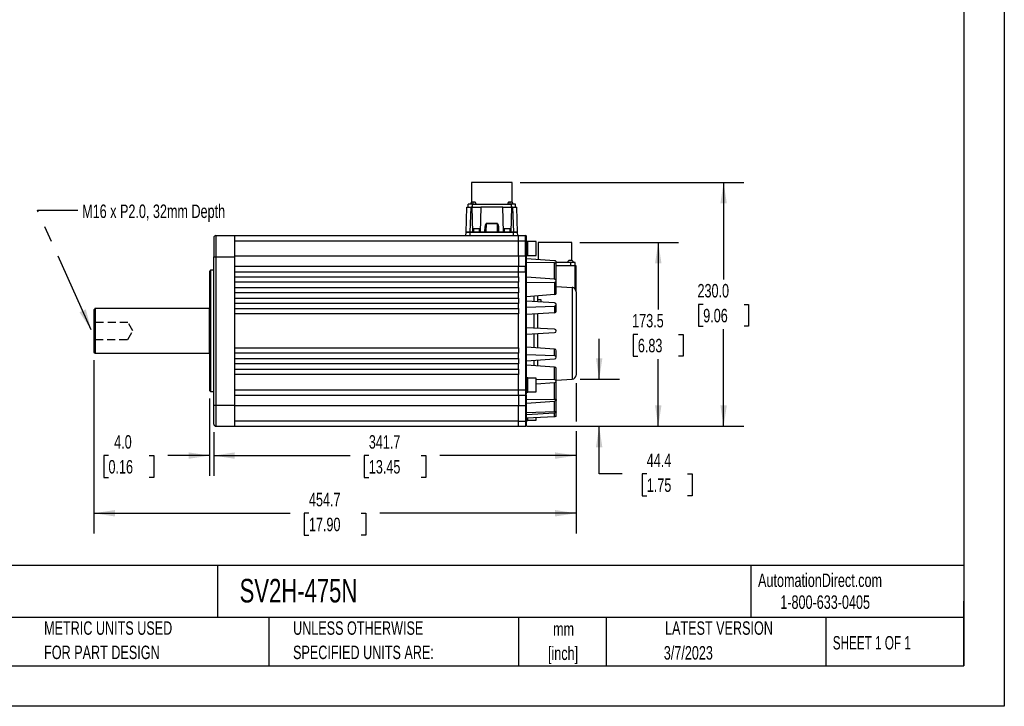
# Model space of a CAD drawing. Header units: millimetres. Extents: x 0 to 1676, y 0 to 1330.
# Tile 3 of 4: x 748 to 1676, y 0 to 648. Entities that reach past the tile are written whole.
import ezdxf

# ---------------------------------------------------------------- set-up
doc = ezdxf.new("R2010")
doc.units = ezdxf.units.MM
doc.header["$LTSCALE"] = 6
doc.linetypes.add('CENTERX2', pattern=[20.32, 12.7, -2.54, 2.54, -2.54])
doc.linetypes.add('HIDDEN', pattern=[1.905, 1.27, -0.635])
doc.layers.add('DIMENSIONS', color=140, linetype='Continuous', lineweight=25)
doc.layers.add('TEXT', color=140, linetype='Continuous', lineweight=25)
doc.layers.add('HIDDEN', color=102, linetype='HIDDEN')
doc.styles.add('SLDTEXTSTYLE0', font='TXT', dxfattribs={"width": 0.7})
doc.styles.add('SLDTEXTSTYLE1', font='TXT', dxfattribs={"width": 0.65})
doc.dimstyles.new('SLDDIMSTYLE1', dxfattribs={"dimtxt": 12.948047, "dimasz": 19.812, "dimexe": 0, "dimexo": 0.0625, "dimgap": 3.237012, "dimtad": 0, "dimtih": 1, "dimtoh": 1, "dimrnd": 1e-09, "dimzin": 12, "dimdsep": 46, "dimtxsty": 'SLDTEXTSTYLE0', "dimsah": 1, "dimcen": 0.09, "dimadec": 0, "dimazin": 3, "dimtfac": 1, "dimtmove": 0, "dimatfit": 0, "dimfxl": 0, "dimfrac": 2, "dimtolj": 1, "dimtzin": 12, "dimarcsym": 0})
doc.dimstyles.new('SLDDIMSTYLE3', dxfattribs={"dimtxt": 12.948047, "dimasz": 19.812, "dimexe": 0, "dimexo": 0.0625, "dimgap": 3.237012, "dimtad": 0, "dimtih": 1, "dimtoh": 1, "dimrnd": 1e-09, "dimzin": 4, "dimdsep": 46, "dimtxsty": 'SLDTEXTSTYLE0', "dimsah": 1, "dimcen": 0.09, "dimadec": 0, "dimazin": 1, "dimtfac": 1, "dimtofl": 0, "dimtmove": 0, "dimatfit": 3, "dimfxl": 0, "dimfrac": 2, "dimtolj": 1, "dimtzin": 12, "dimarcsym": 0})
doc.dimstyles.new('SLDDIMSTYLE5', dxfattribs={"dimtxt": 12.948047, "dimasz": 19.812, "dimexe": 0, "dimexo": 0.0625, "dimgap": 3.237012, "dimtad": 0, "dimtih": 1, "dimtoh": 1, "dimrnd": 1e-09, "dimzin": 4, "dimdsep": 46, "dimtxsty": 'SLDTEXTSTYLE0', "dimsah": 1, "dimcen": 0.09, "dimadec": 0, "dimazin": 1, "dimtfac": 1, "dimtmove": 0, "dimatfit": 0, "dimfxl": 0, "dimfrac": 2, "dimtolj": 1, "dimtzin": 12, "dimarcsym": 0})
doc.dimstyles.new('SLDDIMSTYLE8', dxfattribs={"dimtxt": 12.948047, "dimasz": 19.812, "dimexe": 0, "dimexo": 0.0625, "dimgap": 3.237012, "dimtad": 0, "dimtih": 1, "dimtoh": 1, "dimrnd": 1e-09, "dimzin": 12, "dimdsep": 46, "dimtxsty": 'SLDTEXTSTYLE0', "dimsah": 1, "dimcen": 0.09, "dimadec": 0, "dimazin": 3, "dimtfac": 1, "dimtofl": 0, "dimtmove": 0, "dimatfit": 3, "dimfxl": 0, "dimfrac": 2, "dimtolj": 1, "dimtzin": 12, "dimarcsym": 0})
doc.dimstyles.new('SLDDIMSTYLE9', dxfattribs={"dimtxt": 0.18, "dimasz": 19.812, "dimexe": 0, "dimexo": 0.0625, "dimgap": 0, "dimtad": 0, "dimtih": 1, "dimtoh": 1, "dimdec": 0, "dimrnd": 1e-09, "dimzin": 0, "dimdsep": 46, "dimtxsty": 'Standard', "dimsah": 1, "dimcen": 0.09, "dimadec": 0, "dimazin": 0, "dimtfac": 19.812, "dimtdec": 0, "dimtofl": 0, "dimtmove": 0, "dimatfit": 3, "dimfxl": 0, "dimfrac": 2, "dimtolj": 1, "dimtzin": 0, "dimarcsym": 0})

# ---------------------------------------------------------------- blocks, each defined once
blk = doc.blocks.new('SW_NOTE_0')
at = {"layer": 'TEXT', "color": 0, "linetype": 'CENTERX2', "lineweight": 18, "attachment_point": 1, "style": 'SLDTEXTSTYLE0'}
for s, insert, char_height in [('SureServo2 HIGH INERTIA AC BRUSHLESS SERVO MOTOR, 7.5 kW, 3-PHASE INPUT, 24-BIT(16777216 PPR) ENCODER,', (0, 14.48), 11.23541), ('FOR USE WITH SureServo2 SV2A-4750 7.5 kW DRIVE', (0, -2.75), 11.2354)]:
    blk.add_mtext(s, dxfattribs=dict(at, insert=insert, char_height=char_height))
blk = doc.blocks.new('SW_NOTE_0_1')
at = {"layer": 'TEXT', "color": 0, "linetype": 'CENTERX2', "lineweight": 18, "char_height": 12.7, "attachment_point": 2, "style": 'SLDTEXTSTYLE0'}
for s, insert in [('mm', (17.07, 16.37)), ('[inch]', (16.56, -6.56))]:
    blk.add_mtext(s, dxfattribs=dict(at, insert=insert))
blk = doc.blocks.new('SW_NOTE_0_2')
at = {"layer": 'TEXT', "color": 0, "linetype": 'CENTERX2', "lineweight": 18, "char_height": 12.7, "attachment_point": 1, "style": 'SLDTEXTSTYLE0'}
for s, insert in [('UNLESS OTHERWISE', (0, 16.37)), ('SPECIFIED UNITS ARE:', (0, -6.56))]:
    blk.add_mtext(s, dxfattribs=dict(at, insert=insert))
blk = doc.blocks.new('SW_NOTE_0_6')
at = {"layer": 'TEXT', "color": 0, "linetype": 'CENTERX2', "lineweight": 18, "char_height": 12.7, "attachment_point": 1, "style": 'SLDTEXTSTYLE0'}
for s, insert in [('METRIC UNITS USED', (0, 16.37)), ('FOR PART DESIGN', (0, -6.56))]:
    blk.add_mtext(s, dxfattribs=dict(at, insert=insert))
blk = doc.blocks.new('_D_18')
at = {"layer": 'DIMENSIONS'}
for p, q in [((1219.76, 494.16), (1430.75, 494.16)), ((1411.7, 494.16), (1411.7, 402.63)), ((1392.46, 379.15), (1388.11, 379.15)), ((1388.11, 379.15), (1388.11, 358.57)), ((1430.93, 379.15), (1435.28, 379.15)), ((1435.28, 379.15), (1435.28, 358.57)), ((1388.11, 358.57), (1392.46, 358.57)), ((1411.7, 264.14), (1411.7, 355.67)), ((1435.28, 358.57), (1430.93, 358.57)), ((1226.02, 264.14), (1430.75, 264.14))]:
    blk.add_line(p, q, dxfattribs=at)
for points in [[(1411.7, 494.16), (1408.65, 474.35), (1414.74, 474.35)], [(1411.7, 264.14), (1414.74, 283.95), (1408.65, 283.95)]]:
    blk.add_solid(points, dxfattribs=at)
at = {"layer": 'DIMENSIONS', "char_height": 12.7, "attachment_point": 1, "style": 'SLDTEXTSTYLE0'}
for s, insert in [('230.0', (1387.07, 398.42)), ('9.06', (1392.46, 374.94))]:
    blk.add_mtext(s, dxfattribs=dict(at, insert=insert))
blk = doc.blocks.new('_D_19')
at = {"layer": 'DIMENSIONS'}
for p, q in [((1276.09, 437.62), (1369.12, 437.62)), ((1350.07, 437.62), (1350.07, 374.36)), ((1330.83, 350.88), (1326.48, 350.88)), ((1326.48, 350.88), (1326.48, 330.3)), ((1369.31, 350.88), (1373.66, 350.88)), ((1373.66, 350.88), (1373.66, 330.3)), ((1326.48, 330.3), (1330.83, 330.3)), ((1350.07, 264.14), (1350.07, 327.4)), ((1373.66, 330.3), (1369.31, 330.3)), ((1226.02, 264.14), (1369.12, 264.14))]:
    blk.add_line(p, q, dxfattribs=at)
for points in [[(1350.07, 437.62), (1347.02, 417.81), (1353.12, 417.81)], [(1350.07, 264.14), (1353.12, 283.95), (1347.02, 283.95)]]:
    blk.add_solid(points, dxfattribs=at)
at = {"layer": 'DIMENSIONS', "char_height": 12.7, "attachment_point": 1, "style": 'SLDTEXTSTYLE0'}
for s, insert in [('173.5', (1325.45, 370.15)), ('6.83', (1330.83, 346.67))]:
    blk.add_mtext(s, dxfattribs=dict(at, insert=insert))
blk = doc.blocks.new('_D_20')
at = {"layer": 'DIMENSIONS'}
for p, q in [((926.9, 290.37), (926.9, 217.47)), ((930.9, 258.55), (930.9, 217.47)), ((831.57, 236.52), (827.22, 236.52)), ((827.22, 236.52), (827.22, 215.95)), ((870.05, 236.52), (874.4, 236.52)), ((874.4, 236.52), (874.4, 215.95)), ((926.9, 236.52), (887.6, 236.52)), ((930.9, 236.52), (969, 236.52)), ((827.22, 215.95), (831.57, 215.95)), ((874.4, 215.95), (870.05, 215.95))]:
    blk.add_line(p, q, dxfattribs=at)
for points in [[(926.9, 236.52), (907.08, 239.57), (907.08, 233.48)], [(930.9, 236.52), (950.71, 233.48), (950.71, 239.57)]]:
    blk.add_solid(points, dxfattribs=at)
at = {"layer": 'DIMENSIONS', "char_height": 12.7, "attachment_point": 1, "style": 'SLDTEXTSTYLE0'}
for s, insert in [('4.0', (836.96, 255.79)), ('0.16', (831.57, 232.32))]:
    blk.add_mtext(s, dxfattribs=dict(at, insert=insert))
blk = doc.blocks.new('_D_21')
at = {"layer": 'DIMENSIONS'}
for p, q in [((1272.6, 304.91), (1272.6, 268.71)), ((930.9, 258.55), (930.9, 217.47)), ((1272.6, 259.57), (1272.6, 217.47)), ((930.9, 236.52), (1059.58, 236.52)), ((1077.12, 236.52), (1072.78, 236.52)), ((1072.78, 236.52), (1072.78, 215.95)), ((1126.37, 236.52), (1130.72, 236.52)), ((1130.72, 236.52), (1130.72, 215.95)), ((1272.6, 236.52), (1143.92, 236.52)), ((1072.78, 215.95), (1077.12, 215.95)), ((1130.72, 215.95), (1126.37, 215.95))]:
    blk.add_line(p, q, dxfattribs=at)
for points in [[(930.9, 236.52), (950.71, 233.48), (950.71, 239.57)], [(1272.6, 236.52), (1252.78, 239.57), (1252.78, 233.48)]]:
    blk.add_solid(points, dxfattribs=at)
at = {"layer": 'DIMENSIONS', "char_height": 12.7, "attachment_point": 1, "style": 'SLDTEXTSTYLE0'}
for s, insert in [('341.7', (1077.12, 255.79)), ('13.45', (1077.12, 232.32))]:
    blk.add_mtext(s, dxfattribs=dict(at, insert=insert))
blk = doc.blocks.new('_D_22')
at = {"layer": 'DIMENSIONS'}
for p, q in [((817.9, 326.52), (817.9, 163.09)), ((1272.6, 304.91), (1272.6, 268.71)), ((1272.6, 259.57), (1272.6, 163.09)), ((817.9, 182.14), (1003.08, 182.14)), ((1020.62, 182.14), (1016.28, 182.14)), ((1016.28, 182.14), (1016.28, 161.56)), ((1069.87, 182.14), (1074.22, 182.14)), ((1074.22, 182.14), (1074.22, 161.56)), ((1272.6, 182.14), (1087.42, 182.14)), ((1016.28, 161.56), (1020.62, 161.56)), ((1074.22, 161.56), (1069.87, 161.56))]:
    blk.add_line(p, q, dxfattribs=at)
for points in [[(817.9, 182.14), (837.71, 179.09), (837.71, 185.19)], [(1272.6, 182.14), (1252.78, 185.19), (1252.78, 179.09)]]:
    blk.add_solid(points, dxfattribs=at)
at = {"layer": 'DIMENSIONS', "char_height": 12.7, "attachment_point": 1, "style": 'SLDTEXTSTYLE0'}
for s, insert in [('454.7', (1020.62, 201.41)), ('17.90', (1020.62, 177.93))]:
    blk.add_mtext(s, dxfattribs=dict(at, insert=insert))
blk = doc.blocks.new('_D_23')
at = {"layer": 'DIMENSIONS'}
for p, q in [((1294.33, 308.54), (1294.33, 346.64)), ((1276.43, 308.54), (1313.38, 308.54)), ((1226.02, 264.14), (1313.38, 264.14)), ((1294.33, 219.22), (1294.33, 264.14)), ((1315.89, 219.22), (1294.33, 219.22)), ((1339.24, 219.22), (1334.89, 219.22)), ((1334.89, 219.22), (1334.89, 198.64)), ((1377.72, 219.22), (1382.07, 219.22)), ((1382.07, 219.22), (1382.07, 198.64)), ((1334.89, 198.64), (1339.24, 198.64)), ((1382.07, 198.64), (1377.72, 198.64))]:
    blk.add_line(p, q, dxfattribs=at)
for points in [[(1294.33, 308.54), (1297.38, 328.35), (1291.28, 328.35)], [(1294.33, 264.14), (1291.28, 244.33), (1297.38, 244.33)]]:
    blk.add_solid(points, dxfattribs=at)
at = {"layer": 'DIMENSIONS', "char_height": 12.7, "attachment_point": 1, "style": 'SLDTEXTSTYLE0'}
for s, insert in [('44.4', (1339.24, 238.49)), ('1.75', (1339.24, 215.02))]:
    blk.add_mtext(s, dxfattribs=dict(at, insert=insert))

msp = doc.modelspace()

# ---------------------------------------------------------------- linework, layer by layer
at = {"color": 7, "linetype": 'Continuous'}
for p, q in [((1676.415, 1295.416), (1676.415, 0.016)), ((1676.415, 0.016), (0.015, 0.016))]:
    msp.add_line(p, q, dxfattribs=at)
for p, q in [((1174.057, 494.158), (1174.057, 475.538)), ((1193.097, 494.158), (1174.057, 494.158)), ((1212.137, 494.158), (1193.097, 494.158)), ((1212.137, 475.538), (1212.137, 494.158)), ((1175.637, 475.538), (1173.988, 475.538)), ((1177.287, 475.538), (1175.637, 475.538)), ((1175.637, 473.538), (1175.637, 475.538)), ((1210.557, 475.538), (1208.908, 475.538)), ((1212.207, 475.538), (1210.557, 475.538)), ((1210.557, 473.538), (1210.557, 475.538)), ((1212.207, 475.538), (1212.137, 475.538)), ((1168.759, 446.855), (1169.597, 470.838)), ((1169.597, 470.838), (1173.594, 470.838)), ((1170.872, 470.838), (1170.872, 473.538)), ((1174.872, 473.538), (1170.872, 473.538)), ((1172.774, 447.338), (1173.594, 470.838)), ((1174.482, 470.838), (1173.594, 470.838)), ((1174.482, 470.838), (1174.685, 470.838)), ((1175.194, 447.338), (1174.482, 470.838)), ((1174.685, 470.838), (1174.872, 470.838)), ((1174.872, 470.838), (1174.872, 473.538)), ((1174.872, 473.538), (1211.322, 473.538)), ((1174.872, 470.838), (1182.51, 470.838)), ((1182.712, 470.838), (1181.999, 447.338)), ((1182.51, 470.838), (1182.712, 470.838)), ((1203.482, 470.838), (1182.712, 470.838)), ((1204.195, 447.338), (1203.482, 470.838)), ((1203.482, 470.838), (1203.684, 470.838)), ((1203.684, 470.838), (1211.322, 470.838)), ((1211.712, 470.838), (1210.999, 447.338)), ((1211.322, 473.538), (1211.322, 470.838)), ((1215.322, 473.538), (1211.322, 473.538)), ((1211.322, 470.838), (1211.508, 470.838)), ((1211.508, 470.838), (1211.712, 470.838)), ((1212.599, 470.838), (1211.712, 470.838)), ((1212.599, 470.838), (1213.42, 447.338)), ((1212.599, 470.838), (1216.597, 470.838)), ((1215.322, 470.838), (1215.322, 473.538)), ((1217.434, 446.855), (1216.597, 470.838)), ((1187.872, 455.302), (1187.608, 447.748)), ((1187.872, 455.374), (1187.872, 455.302)), ((1187.872, 455.374), (1198.322, 455.374)), ((1198.322, 455.302), (1187.872, 455.302)), ((1198.322, 455.302), (1198.322, 455.374)), ((1198.585, 447.748), (1198.322, 455.302)), ((1168.665, 444.138), (1168.759, 446.855)), ((1172.757, 447.338), (1169.259, 447.338)), ((1172.662, 444.138), (1172.757, 446.855)), ((1172.757, 446.855), (1172.757, 447.338)), ((1213.437, 447.338), (1172.757, 447.338)), ((1213.437, 446.855), (1172.757, 446.855)), ((1175.847, 450.338), (1175.847, 447.338)), ((1178.597, 450.338), (1175.847, 450.338)), ((1181.347, 450.338), (1178.597, 450.338)), ((1181.347, 447.338), (1181.347, 450.338)), ((1186.601, 447.338), (1186.639, 448.522)), ((1187.138, 448.522), (1187.103, 448.517)), ((1187.114, 447.821), (1187.138, 448.522)), ((1187.608, 447.748), (1187.608, 447.338)), ((1187.608, 447.748), (1198.585, 447.748)), ((1198.585, 447.748), (1198.585, 447.338)), ((1199.08, 447.821), (1199.056, 448.522)), ((1199.555, 448.522), (1199.587, 447.338)), ((1204.847, 450.338), (1204.847, 447.338)), ((1207.597, 450.338), (1204.847, 450.338)), ((1210.347, 450.338), (1207.597, 450.338)), ((1210.347, 447.338), (1210.347, 450.338)), ((1213.437, 446.855), (1213.437, 447.338)), ((1216.935, 447.338), (1213.437, 447.338)), ((1213.532, 444.138), (1213.437, 446.855)), ((1217.529, 444.138), (1217.434, 446.855)), ((930.897, 442.106), (930.897, 424.107)), ((932.893, 444.107), (950.897, 444.138)), ((950.897, 424.138), (950.897, 444.138)), ((950.897, 444.138), (1218.397, 444.138)), ((950.897, 439.138), (1218.397, 439.138)), ((1218.397, 444.138), (1224.899, 444.127)), ((1218.397, 424.838), (1218.397, 439.138)), ((1218.397, 439.138), (1224.899, 439.127)), ((1224.899, 424.838), (1224.899, 439.127)), ((1225.897, 439.127), (1224.899, 439.127)), ((1225.609, 443.057), (1225.667, 443.085)), ((1225.897, 439.127), (1225.897, 442.925)), ((1225.897, 424.838), (1225.897, 439.127)), ((1226.997, 438.607), (1225.897, 438.607)), ((1226.997, 431.907), (1226.997, 438.607)), ((1234.997, 438.407), (1226.997, 438.407)), ((1234.997, 431.907), (1234.997, 438.407)), ((1236.722, 437.619), (1236.722, 421.448)), ((1252.597, 437.619), (1236.722, 437.619)), ((1268.472, 437.619), (1252.597, 437.619)), ((1268.472, 420.569), (1268.472, 437.619)), ((1226.997, 425.207), (1226.997, 431.907)), ((1234.997, 425.407), (1234.997, 431.907)), ((930.897, 284.169), (930.897, 424.107)), ((930.897, 424.107), (932.893, 424.107)), ((932.893, 424.107), (950.897, 424.138)), ((932.893, 424.107), (932.893, 284.169)), ((950.897, 424.838), (1218.397, 424.838)), ((950.897, 409.838), (950.897, 424.138)), ((1218.397, 424.838), (1218.397, 414.838)), ((1218.397, 424.838), (1224.899, 424.838)), ((1224.899, 424.838), (1224.899, 414.827)), ((1224.899, 424.838), (1225.897, 424.838)), ((1225.897, 425.207), (1226.997, 425.207)), ((1225.897, 414.177), (1225.897, 424.838)), ((1252.366, 420.303), (1225.897, 422.241)), ((1252.366, 418.407), (1225.897, 418.714)), ((1226.997, 425.407), (1234.997, 425.407)), ((1252.366, 402.826), (1252.366, 418.407)), ((1253.897, 403.057), (1253.897, 419.29)), ((1267.647, 418.569), (1253.897, 418.569)), ((1267.647, 415.569), (1267.647, 418.569)), ((1271.647, 418.569), (1267.647, 418.569)), ((1271.647, 415.569), (1271.647, 418.569)), ((927.897, 411.288), (926.893, 410.284)), ((926.897, 410.288), (926.897, 354.138)), ((930.897, 411.288), (927.897, 411.288)), ((927.897, 411.288), (927.897, 354.138)), ((1218.397, 414.838), (950.897, 414.838)), ((950.897, 405.138), (950.897, 409.838)), ((950.897, 409.838), (1218.397, 409.838)), ((1218.397, 409.838), (1218.397, 414.838)), ((1224.899, 414.827), (1218.397, 414.838)), ((1218.397, 405.138), (1218.397, 409.838)), ((1218.397, 409.838), (1224.899, 409.829)), ((1224.899, 409.829), (1224.899, 298.449)), ((1225.605, 413.75), (1225.67, 413.783)), ((1225.897, 412.637), (1225.897, 413.623)), ((1225.897, 298.449), (1225.897, 409.827)), ((1271.597, 415.569), (1253.897, 415.569)), ((1271.597, 415.369), (1253.897, 415.369)), ((1271.597, 415.569), (1271.597, 415.369)), ((1271.597, 415.569), (1272.397, 415.569)), ((1271.597, 393.614), (1271.597, 415.369)), ((1272.597, 415.369), (1271.597, 415.369)), ((1272.597, 415.369), (1272.397, 415.569)), ((1272.597, 391.154), (1272.597, 415.369)), ((950.897, 400.138), (950.897, 405.138)), ((950.897, 405.138), (1218.397, 405.138)), ((950.897, 395.138), (950.897, 400.138)), ((1218.397, 400.138), (950.897, 400.138)), ((1218.397, 405.138), (1218.397, 400.138)), ((1218.397, 395.138), (1218.397, 400.138)), ((1252.366, 402.826), (1225.897, 404.763)), ((1225.897, 399.909), (1252.366, 400.216)), ((1252.366, 400.216), (1252.366, 388.328)), ((1253.897, 389.68), (1253.897, 401.474)), ((950.897, 390.138), (950.897, 395.138)), ((950.897, 395.138), (1218.397, 395.138)), ((950.897, 385.138), (950.897, 390.138)), ((1218.397, 390.138), (950.897, 390.138)), ((1218.397, 395.138), (1218.397, 390.138)), ((1218.397, 385.138), (1218.397, 390.138)), ((1253.897, 395.986), (1268.806, 395.121)), ((1268.806, 395.121), (1268.806, 308.536)), ((1272.597, 391.154), (1272.597, 312.532)), ((950.897, 380.138), (950.897, 385.138)), ((950.897, 385.138), (1218.397, 385.138)), ((1218.397, 385.138), (1218.397, 380.138)), ((1252.366, 388.328), (1225.897, 386.39)), ((1252.366, 380.583), (1225.897, 382.331)), ((1232.897, 381.868), (1232.897, 386.903)), ((1236.597, 381.624), (1236.597, 387.174)), ((1239.597, 383.388), (1236.597, 383.388)), ((1239.597, 381.426), (1239.597, 383.388)), ((818.897, 375.138), (817.829, 374.07)), ((926.397, 375.138), (818.833, 375.138)), ((818.897, 375.138), (818.897, 333.138)), ((926.897, 375.263), (926.397, 375.138)), ((926.397, 375.138), (926.397, 333.138)), ((950.897, 375.138), (950.897, 380.138)), ((1218.397, 380.138), (950.897, 380.138)), ((950.897, 370.138), (950.897, 375.138)), ((950.897, 375.138), (1218.397, 375.138)), ((1218.397, 375.138), (1218.397, 380.138)), ((1218.397, 375.138), (1218.397, 370.138)), ((1225.897, 376.624), (1252.366, 377.515)), ((1252.366, 377.515), (1252.366, 371.265)), ((1253.897, 372.823), (1253.897, 379.024)), ((950.897, 338.138), (950.897, 370.138)), ((1218.397, 370.138), (950.897, 370.138)), ((1218.397, 338.138), (1218.397, 370.138)), ((1252.366, 371.265), (1225.897, 369.517)), ((1232.897, 356.771), (1232.897, 369.979)), ((1236.597, 356.577), (1236.597, 370.223)), ((926.897, 354.138), (926.897, 297.988)), ((927.897, 354.138), (927.897, 296.988)), ((1252.366, 355.751), (1225.897, 357.138)), ((1225.897, 351.138), (1252.366, 352.525)), ((1232.897, 338.297), (1232.897, 351.505)), ((1236.597, 338.053), (1236.597, 351.699)), ((950.897, 333.138), (950.897, 338.138)), ((950.897, 338.138), (1218.397, 338.138)), ((1218.397, 338.138), (1218.397, 333.138)), ((1252.366, 337.011), (1225.897, 338.759)), ((1252.366, 330.761), (1252.366, 337.011)), ((1253.897, 329.252), (1253.897, 335.452)), ((817.829, 334.206), (818.897, 333.138)), ((818.897, 333.138), (926.397, 333.138)), ((926.397, 333.138), (926.897, 333.013)), ((950.897, 328.138), (950.897, 333.138)), ((1218.397, 333.138), (950.897, 333.138)), ((950.897, 323.138), (950.897, 328.138)), ((950.897, 328.138), (1218.397, 328.138)), ((1218.397, 328.138), (1218.397, 333.138)), ((1218.397, 328.138), (1218.397, 323.138)), ((1252.366, 330.761), (1225.897, 331.652)), ((1225.897, 325.945), (1252.366, 327.693)), ((1232.897, 321.373), (1232.897, 326.408)), ((1236.597, 321.102), (1236.597, 326.652)), ((950.897, 318.138), (950.897, 323.138)), ((1218.397, 323.138), (950.897, 323.138)), ((950.897, 313.138), (950.897, 318.138)), ((950.897, 318.138), (1218.397, 318.138)), ((1218.397, 318.138), (1218.397, 323.138)), ((1218.397, 318.138), (1218.397, 313.138)), ((1252.366, 319.948), (1225.897, 321.886)), ((1252.366, 308.06), (1252.366, 319.948)), ((1253.897, 306.802), (1253.897, 318.596)), ((950.897, 298.438), (950.897, 313.138)), ((1218.397, 313.138), (950.897, 313.138)), ((1218.397, 298.44), (1218.397, 313.138)), ((1226.997, 309.838), (1225.897, 309.838)), ((1226.997, 303.138), (1226.997, 309.838)), ((1234.997, 309.638), (1226.997, 309.638)), ((1234.997, 303.138), (1234.997, 309.638)), ((1252.366, 308.06), (1234.997, 308.261)), ((1253.897, 307.754), (1268.806, 308.536)), ((926.893, 297.992), (927.897, 296.988)), ((950.897, 298.438), (1218.397, 298.44)), ((950.897, 284.138), (950.897, 298.438)), ((1218.397, 298.44), (1224.899, 298.449)), ((1218.397, 293.438), (1218.397, 298.44)), ((1225.897, 294.793), (1225.897, 298.449)), ((1226.997, 296.438), (1226.997, 303.138)), ((1234.997, 304.179), (1252.366, 305.45)), ((1234.997, 296.638), (1234.997, 303.138)), ((1252.366, 289.869), (1252.366, 305.45)), ((1253.897, 288.986), (1253.897, 305.219)), ((927.897, 296.988), (930.897, 296.988)), ((950.897, 293.438), (1218.397, 293.438)), ((1218.397, 293.438), (1224.899, 293.449)), ((1218.397, 293.438), (1218.397, 283.438)), ((1224.899, 293.449), (1224.899, 283.438)), ((1225.897, 296.438), (1226.997, 296.438)), ((1225.897, 283.438), (1225.897, 294.099)), ((1225.897, 289.562), (1252.366, 289.869)), ((1225.897, 286.035), (1252.366, 287.973)), ((1226.997, 296.638), (1234.997, 296.638)), ((1252.366, 277.969), (1252.366, 287.973)), ((1253.897, 277.547), (1253.897, 288.986)), ((930.897, 284.169), (932.893, 284.169)), ((930.897, 266.169), (930.897, 284.169)), ((932.893, 284.169), (950.897, 284.138)), ((1218.397, 283.438), (950.897, 283.438)), ((1224.899, 283.438), (1218.397, 283.438)), ((1218.397, 269.138), (1218.397, 283.438)), ((1224.899, 283.438), (1225.897, 283.438)), ((1224.899, 283.438), (1224.899, 269.149)), ((1225.897, 269.149), (1225.897, 283.438)), ((1225.897, 277.078), (1252.366, 277.969)), ((1225.897, 275.224), (1252.366, 276.972)), ((1225.897, 272.138), (1252.366, 273.525)), ((1225.897, 269.669), (1226.997, 269.669)), ((1226.997, 269.669), (1226.997, 272.196)), ((1226.997, 269.869), (1234.997, 269.869)), ((1234.997, 269.869), (1234.997, 272.615)), ((1252.366, 273.525), (1252.366, 276.972)), ((1253.897, 273.484), (1253.897, 277.547)), ((932.893, 264.169), (950.897, 264.138)), ((1218.397, 269.138), (950.897, 269.138)), ((950.897, 264.138), (1218.397, 264.138)), ((1218.397, 269.138), (1224.899, 269.149)), ((1218.397, 264.138), (1218.397, 269.138)), ((1218.397, 264.138), (1224.899, 264.149)), ((1224.899, 269.149), (1225.897, 269.149)), ((1224.899, 264.336), (1224.899, 264.149)), ((1225.669, 265.192), (1225.605, 265.225)), ((1225.824, 264.778), (1225.897, 265.149)), ((1225.897, 266.967), (1225.897, 269.149)), ((1225.897, 265.149), (1225.897, 265.353))]:
    msp.add_line(p, q)
at = {"flags": 128}
for points in [[(1186.639, 448.522), (1186.876, 451.821), (1187.193, 453.85), (1187.523, 454.975), (1187.695, 455.266), (1187.783, 455.343), (1187.827, 455.364), (1187.872, 455.374)], [(1187.872, 455.302), (1187.854, 455.298), (1187.838, 455.29), (1187.81, 455.265), (1187.768, 455.186), (1187.559, 454.186), (1187.39, 452.705), (1187.138, 448.522)], [(1198.322, 455.374), (1198.4, 455.353), (1198.471, 455.301), (1198.718, 454.861), (1198.754, 454.765), (1198.93, 454.161), (1199.313, 451.862), (1199.555, 448.522)], [(1199.056, 448.522), (1198.803, 452.713), (1198.634, 454.191), (1198.56, 454.631), (1198.486, 454.97), (1198.425, 455.185), (1198.384, 455.265), (1198.356, 455.29), (1198.322, 455.302)], [(932.893, 444.107), (932.893, 443.722), (932.892, 442.584), (932.892, 440.736), (932.891, 438.249), (932.892, 435.218), (932.892, 431.76), (932.893, 428.008), (932.893, 424.107)], [(1224.899, 439.127), (1224.899, 441.04), (1224.9, 442.662), (1224.899, 443.746), (1224.899, 444.127)], [(1225.829, 443.49), (1225.61, 443.745), (1225.275, 443.69)], [(1225.827, 442.067), (1225.827, 442.517), (1225.827, 443.173)], [(1225.828, 439.127), (1225.828, 440.401), (1225.828, 441.565), (1225.827, 442.067)], [(1253.897, 419.29), (1253.865, 419.492), (1253.771, 419.676), (1253.453, 419.963), (1253.005, 420.182), (1252.705, 420.26), (1252.366, 420.303)], [(1252.366, 418.407), (1252.705, 418.422), (1253.005, 418.474), (1253.453, 418.655), (1253.771, 418.915), (1253.865, 419.091), (1253.897, 419.29)], [(1267.277, 420.569), (1266.646, 420.569), (1266.11, 420.569), (1265.897, 420.569), (1265.743, 420.569), (1265.741, 420.569), (1265.727, 420.569), (1265.627, 420.569), (1265.628, 420.569)], [(1224.899, 409.829), (1224.899, 411.742), (1224.9, 413.363), (1224.899, 414.446), (1224.899, 414.827)], [(1225.828, 414.192), (1225.606, 414.447), (1225.269, 414.388)], [(1225.827, 412.765), (1225.826, 413.207), (1225.826, 413.871)], [(1225.826, 409.826), (1225.897, 409.827), (1225.897, 409.827), (1225.897, 409.827)], [(1225.827, 409.784), (1225.827, 411.069), (1225.827, 412.244), (1225.827, 412.765)], [(1253.454, 402.386), (1253.788, 402.709), (1253.897, 403.057)], [(817.897, 374.138), (817.897, 373.951), (817.897, 373.393), (817.897, 372.474), (817.897, 371.212), (817.897, 369.631), (817.897, 367.76), (817.897, 365.633), (817.897, 363.292), (817.897, 360.779), (817.897, 358.142), (817.897, 355.429), (817.897, 352.693), (817.897, 349.984), (817.897, 347.352), (817.897, 344.848), (817.897, 342.517), (817.897, 340.404), (817.897, 338.548), (817.897, 336.984), (817.897, 335.741), (817.897, 334.842), (817.897, 334.305), (817.897, 334.148)], [(1224.899, 298.449), (1224.899, 296.536), (1224.9, 294.914), (1224.899, 293.83), (1224.899, 293.449)], [(1224.899, 298.449), (1225.281, 298.449), (1225.605, 298.449), (1225.821, 298.449), (1225.897, 298.449)], [(1252.366, 289.869), (1252.731, 289.848), (1253.034, 289.789), (1253.453, 289.62), (1253.788, 289.324), (1253.897, 288.986)], [(1253.897, 288.986), (1253.788, 288.638), (1253.453, 288.313), (1253.034, 288.109), (1252.731, 288.024), (1252.366, 287.973)], [(932.893, 284.169), (932.893, 280.268), (932.892, 276.516), (932.892, 273.058), (932.891, 270.027), (932.892, 267.54), (932.892, 265.692), (932.893, 264.554), (932.893, 264.169)], [(950.897, 264.138), (950.897, 264.522), (950.897, 265.66), (950.896, 267.509), (950.896, 269.996), (950.896, 273.027), (950.897, 276.484), (950.897, 280.236), (950.897, 284.138)], [(1252.366, 277.969), (1252.731, 277.968), (1253.034, 277.945), (1253.453, 277.868), (1253.788, 277.722), (1253.897, 277.547)], [(1253.897, 277.547), (1253.788, 277.361), (1253.453, 277.181), (1253.034, 277.062), (1252.731, 277.009), (1252.366, 276.972)], [(1252.366, 273.525), (1252.731, 273.544), (1253.034, 273.56), (1253.453, 273.582), (1253.788, 273.6), (1253.897, 273.605)], [(1224.899, 269.149), (1224.899, 267.236), (1224.9, 265.614), (1224.899, 264.531), (1224.899, 264.336)], [(1225.269, 264.587), (1225.607, 264.529), (1225.828, 264.784)], [(1225.826, 265.104), (1225.826, 265.769), (1225.827, 266.717)], [(1225.827, 266.717), (1225.827, 266.731), (1225.827, 267.906), (1225.827, 269.19)], [(1225.827, 265.102), (1225.827, 265.759), (1225.827, 266.209)]]:
    msp.add_lwpolyline(points, dxfattribs=at)
for centre, radius, start, end in [((1175.386, 473.466), 2.5, 124.005108, 178.375415), ((1175.888, 473.466), 2.5, 1.648759, 55.972829), ((1210.306, 473.466), 2.5, 124.005108, 178.375415), ((1210.808, 473.466), 2.5, 1.648759, 55.972829), ((1169.259, 446.838), 0.5, 89.997836, 177.999967), ((1170.758, 213.611), 233.253, 89.509019, 90.490986), ((1186.923, 453.511), 4.997, 266.734344, 272.066621), ((1186.614, 447.838), 0.5, 312.086636, 358), ((1187.483, 448.616), 0.877, 245.122819, 278.25897), ((1198.722, 448.541), 0.804, 260.198234, 296.419978), ((1199.305, 452.107), 3.593, 266.012899, 273.987101), ((1199.58, 447.838), 0.5, 181.999999, 248), ((1215.436, 213.601), 233.263, 89.509043, 90.490967), ((1216.948, 446.878), 0.46, 28.031948, 91.691064), ((932.897, 442.107), 2, 90.100004, 180.000991), ((1224.897, 443.127), 1, 359.998651, 89.900003), ((1224.894, 443.021), 1.013, 45.174901, 89.716649), ((1267.026, 418.497), 2.5, 124.005108, 178.351241), ((1268.102, 54.578), 365.992, 89.870913, 90.129087), ((1267.528, 418.497), 2.5, 1.648759, 55.969578), ((1224.894, 413.72), 1.014, 45.469603, 90.196751), ((1224.897, 413.827), 1, 359.998651, 89.9), ((1225.575, 470.12), 60.295, 269.357463, 270.239143), ((923.109, 417.159), 302.809, 358.604752, 359.273817), ((1252.401, 401.322), 1.504, 5.778001, 91.311711), ((1252.502, 401.612), 1.402, 264.459094, 354.362268), ((1268.538, 391.286), 3.844, 37.281654, 86.001287), ((1268.578, 390.954), 4.024, 2.855926, 41.388821), ((1252.376, 389.859), 1.531, 269.629971, 353.280316), ((1252.313, 378.999), 1.584, 0.900307, 88.055127), ((1252.37, 379.042), 1.527, 269.857274, 359.3355), ((1252.293, 372.868), 1.605, 272.632948, 358.411618), ((1252.299, 354.155), 1.598, 359.402041, 87.597959), ((1252.299, 354.121), 1.598, 272.402039, 0.597961), ((1252.287, 335.402), 1.611, 1.786616, 87.168818), ((1252.37, 329.234), 1.527, 0.664332, 90.142895), ((1252.313, 329.277), 1.584, 271.94504, 359.099527), ((1252.354, 318.392), 1.556, 7.541129, 89.548584), ((1252.502, 306.664), 1.402, 5.636998, 95.54164), ((1252.401, 306.953), 1.504, 268.688977, 354.22131), ((1268.597, 312.53), 4, 273, 360), ((981.336, 292.228), 244.572, 0.600974, 1.467235), ((1253.117, 305.186), 0.78, 2.383854, 64.411168), ((1224.897, 294.449), 1, 270.099997, 360), ((932.897, 266.169), 2, 179.99906, 269.899996), ((1224.894, 265.256), 1.014, 269.811025, 314.535758), ((1224.894, 265.255), 1.013, 270.28426, 314.825692)]:
    msp.add_arc(centre, radius, start, end)
msp.add_ellipse((1218.393, 439.138), major_axis=(0.004, 5), ratio=0.0008727, start_param=4.7123905, end_param=6.2831793)
at = {"layer": 'HIDDEN'}
for p, q in [((849.897, 362.138), (818.897, 362.138)), ((854.516, 354.138), (849.897, 362.138)), ((849.897, 346.138), (854.516, 354.138)), ((818.897, 346.138), (849.897, 346.138))]:
    msp.add_line(p, q, dxfattribs=at)
at = {"layer": 'TEXT'}
for p, q in [((1638.3, 1257.3), (1638.3, 38.1)), ((1638.3, 132.757), (38.1, 132.757)), ((934.553, 132.757), (934.553, 83.82)), ((1437.452, 132.757), (1437.452, 83.82)), ((1638.3, 38.1), (1638.3, 99.06)), ((1638.3, 83.82), (38.1, 83.82)), ((982.681, 83.82), (982.681, 38.1)), ((1218.146, 83.82), (1218.146, 38.1)), ((1300.873, 83.82), (1300.873, 38.1)), ((1508.092, 83.82), (1508.092, 38.1)), ((38.1, 38.1), (1638.3, 38.1))]:
    msp.add_line(p, q, dxfattribs=at)

# ---------------------------------------------------------------- block references
at = {"layer": 'TEXT', "linetype": 'CENTERX2', "lineweight": 18}
for name, p in [('SW_NOTE_0', (44.129, 110.132)), ('SW_NOTE_0_6', (770.87, 63.813)), ('SW_NOTE_0_2', (1005.647, 63.813)), ('SW_NOTE_0_1', (1243.717, 62.946))]:
    msp.add_blockref(name, p, dxfattribs=at)

# ---------------------------------------------------------------- texts
for s, insert, char_height, attachment_point, style in [('M16 x P2.0, 32mm Depth', (806.776, 473.349), 12.7, 1, 'SLDTEXTSTYLE0'), ('AutomationDirect.com', (1444.17, 125.259), 12.7, 1, 'SLDTEXTSTYLE0'), ('SV2H-475N', (955.246, 120.201), 22.225, 1, 'SLDTEXTSTYLE0'), ('1-800-633-0405', (1465.149, 104.622), 12.7, 1, 'SLDTEXTSTYLE0'), ('LATEST VERSION', (1407.313, 80.184), 12.7, 2, 'SLDTEXTSTYLE0'), ('SHEET 1 OF 1', (1514.648, 66.309), 12.7, 1, 'SLDTEXTSTYLE1'), ('3/7/2023', (1378.435, 56.82), 12.7, 2, 'SLDTEXTSTYLE0')]:
    msp.add_mtext(s, dxfattribs=dict(at, insert=insert, char_height=char_height, attachment_point=attachment_point, style=style))

# ---------------------------------------------------------------- dimensions: what is measured, and where the dimension line sits
at = {"layer": 'DIMENSIONS'}
for base, p1, p2, angle, dimstyle, picture, middle in [((1411.696, 264.138), (1212.137, 494.158), (1218.397, 264.138), 90, 'SLDDIMSTYLE3', '_D_18', (1411.696, 379.148)), ((1350.069, 264.138), (1268.472, 437.619), (1218.397, 264.138), 90, 'SLDDIMSTYLE8', '_D_19', (1350.069, 350.878)), ((1294.327, 264.138), (1268.806, 308.536), (1218.397, 264.138), 90, 'SLDDIMSTYLE1', '_D_23', (1294.327, 219.223)), ((1272.597, 182.139), (817.897, 334.138), (1272.597, 312.53), 0, 'SLDDIMSTYLE8', '_D_22', (1045.247, 182.139)), ((1272.597, 236.524), (930.897, 266.169), (1272.597, 312.53), 0, 'SLDDIMSTYLE8', '_D_21', (1101.747, 236.524))]:
    dim = msp.add_linear_dim(base=base, p1=p1, p2=p2, angle=angle, dimstyle=dimstyle, dxfattribs=at)
    dim.commit()
    dim.dimension.update_dxf_attribs({"geometry": picture, "text_midpoint": middle, "dimtype": 160})
dim = msp.add_linear_dim(base=(930.897, 236.524), p1=(926.897, 297.988), p2=(930.897, 266.169), dimstyle='SLDDIMSTYLE5', dxfattribs=at)
dim.commit()
dim.dimension.update_dxf_attribs({"geometry": '_D_20', "text_midpoint": (850.81, 236.524), "dimtype": 160})

# ---------------------------------------------------------------- leaders
at = {"layer": 'TEXT', "linetype": 'CENTERX2', "lineweight": 18}
msp.add_leader([(815.349, 355.044), (764.614, 467.952), (802.714, 467.952)], dimstyle='SLDDIMSTYLE9', dxfattribs=at)

doc.saveas('drawing.dxf')
